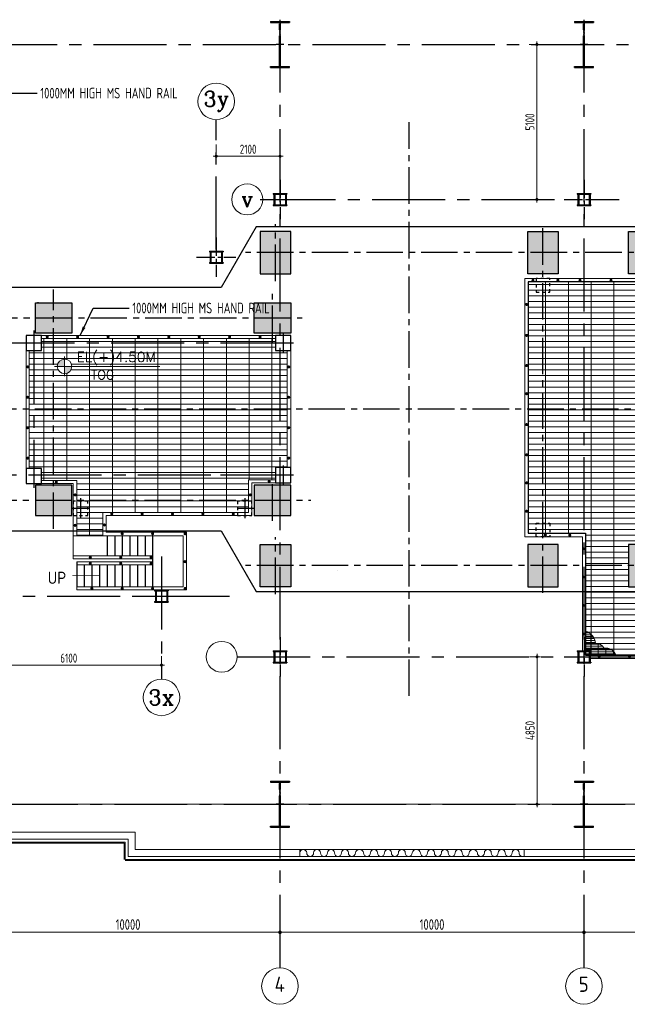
# Model space of a CAD drawing. Extents: x -7650383 to 4934791, y -137560 to 1826789.
# Tile 8 of 256: x 639701 to 659690, y -55562 to -23162. Entities that reach past the tile are written whole.
import ezdxf
from ezdxf.enums import TextEntityAlignment as Align

# ---------------------------------------------------------------- set-up
doc = ezdxf.new("R2010")
doc.units = 0
doc.header["$LTSCALE"] = 800
doc.header["$MEASUREMENT"] = 0
for name, pattern in [('0', [0]), ('CENTER', [2, 1.25, -0.25, 0.25, -0.25]), ('CENTER2', [1.125, 0.75, -0.125, 0.125, -0.125]), ('CONTINOUS', [0]), ('HIDDENS', [0.25, 0.125, -0.125])]:
    doc.linetypes.add(name, pattern=pattern)
doc.layers.get('0').update_dxf_attribs({"linetype": 'CONTINUOUS'})
for name, color, linetype in [('0-7-COL', 2, 'CENTER'), ('Aux Ped Stel', 7, 'CONTINUOUS'), ('Aux_col', 7, 'CONTINUOUS'), ('CL', 2, 'CENTER2'), ('COL', 1, 'CENTER'), ('EQUPT', 4, '0'), ('FT PF columns', 7, 'CONTINUOUS'), ('GRID', 8, 'CENTER'), ('HATCH', 9, 'CONTINUOUS'), ('LOGO', 7, 'CONTINUOUS'), ('Rev', 1, 'CONTINUOUS'), ('REV3', 2, 'CONTINUOUS'), ('TEXT', 3, 'CONTINUOUS'), ('TGCOL', 2, 'CONTINUOUS')]:
    doc.layers.add(name, color=color, linetype=linetype)
for name, color, linetype, lineweight in [('A-CHEQUERED PLATE HATCH', 9, 'CONTINUOUS', 5), ('A-CUT OUT', 3, 'CONTINUOUS', 30), ('A-REMOVABLE GRATING', 252, 'CONTINUOUS', 9), ('CCEN', 1, 'CENTER', 9), ('CLAD-1', 3, 'CONTINUOUS', 15), ('DIM', 4, 'CONTINUOUS', 13), ('dimension line', 4, 'CONTINUOUS', 13), ('DOOR', 235, 'CONTINUOUS', 13), ('STAIR', 4, 'CONTINUOUS', 13), ('steel', 231, 'CONTINUOUS', 13), ('WALL', 6, 'CONTINUOUS', 18)]:
    doc.layers.add(name, color=color, linetype=linetype, lineweight=lineweight)
doc.styles.add('ROMANC', font='romanc')
doc.styles.add('ROMANS', font='ISO9.shx', dxfattribs={"width": 0.8})
doc.styles.add('SIMPLEX-25', font='simplex.shx')
doc.styles.get("Standard").update_dxf_attribs({"font": 'ISO9'})
doc.dimstyles.new('barka', dxfattribs={"dimscale": 100, "dimtxt": 3.5, "dimasz": 1.2, "dimexe": 2.5, "dimexo": 2.5, "dimgap": 0.8, "dimtad": 1, "dimdsep": 46, "dimtxsty": 'ROMANS', "dimblk": 'DDOT1', "dimcen": 0, "dimclrd": 256, "dimclre": 256, "dimclrt": 2, "dimadec": 0, "dimazin": 2, "dimtp": 0.1, "dimtm": 0.1, "dimtfac": 0.71, "dimtmove": 2, "dimatfit": 3, "dimlwd": -1, "dimlwe": -1, "dimarcsym": 0})
doc.dimstyles.new('barka INTERNAL DIM', dxfattribs={"dimscale": 100, "dimtxt": 3, "dimasz": 1, "dimexe": 2.5, "dimexo": 1.5, "dimgap": 0.8, "dimtad": 1, "dimdsep": 46, "dimtxsty": 'ROMANS', "dimblk": 'DDOT1', "dimcen": 0, "dimclrd": 256, "dimclre": 256, "dimclrt": 2, "dimadec": 0, "dimazin": 2, "dimtp": 0.1, "dimtm": 0.1, "dimtfac": 0.71, "dimtmove": 2, "dimatfit": 3, "dimlwd": -1, "dimlwe": -1, "dimarcsym": 0})
doc.dimstyles.get("Standard").update_dxf_attribs({"dimtxt": 0.18, "dimasz": 0.18, "dimexe": 0.18, "dimexo": 0.0625, "dimgap": 0.09, "dimtad": 0, "dimtih": 1, "dimtoh": 1, "dimdec": 4, "dimzin": 0, "dimdsep": 46, "dimtxsty": 'Standard', "dimcen": 0.09, "dimadec": 0, "dimazin": 0, "dimtfac": 1, "dimtdec": 4, "dimtofl": 0, "dimtmove": 0, "dimatfit": 3, "dimfxl": 1, "dimtolj": 1, "dimtzin": 0, "dimarcsym": 0})

# ---------------------------------------------------------------- blocks, each defined once
blk = doc.blocks.new('A$C3C350CB7')
at = {"color": 2, "linetype": 'CENTER'}
for p, q in [((-10812, -2934), (-10812, -3591)), ((-5412, -2934), (-5412, -3591)), ((-11100, -3262), (-10525, -3262)), ((-5625, -3262), (-5125, -3262))]:
    blk.add_line(p, q, dxfattribs=at)
at = {"color": 2}
for p, q in [((-9940, -4165), (-9940, -4825)), ((-9690, -4165), (-9690, -4825)), ((-9440, -4165), (-9440, -4825)), ((-9190, -4165), (-9190, -4825)), ((-8940, -4165), (-8940, -4825)), ((-8690, -4165), (-8690, -4825)), ((-8440, -4165), (-8440, -5850)), ((-10940, -5025), (-10940, -5850)), ((-10690, -5125), (-10690, -5850)), ((-10440, -5125), (-10440, -5850)), ((-10190, -5125), (-10190, -5850)), ((-9940, -5125), (-9940, -5850)), ((-9690, -5125), (-9690, -5850)), ((-9440, -5125), (-9440, -5850)), ((-9190, -5125), (-9190, -5850)), ((-8940, -5125), (-8940, -5850)), ((-8690, -5125), (-8690, -5850))]:
    blk.add_line(p, q, dxfattribs=at)
at = {"layer": '0-7-COL', "linetype": 'CENTER2', "ltscale": 4}
for p, q in [((-12350, 2585), (-12350, -2585)), ((-4150, 2496), (-4150, 1854)), ((-3806, 2175), (-19021, 2175)), ((-4150, -1854), (-4150, -2496)), ((-6523, -2175), (-19021, -2175)), ((-3806, -2175), (-6211, -2175))]:
    blk.add_line(p, q, dxfattribs=at)
at = {"layer": 'CCEN', "linetype": 'Continuous'}
for points in [[(-18890, 1925), (-18390, 1925), (-18390, 2425), (-18890, 2425)], [(-18890, -1925), (-18390, -1925), (-18390, -2425), (-18890, -2425)]]:
    blk.add_lwpolyline(points, close=True, dxfattribs=at)
at = {"layer": 'FT PF columns', "color": 1, "linetype": 'Continuous'}
for points in [[(-12600, 1925), (-12100, 1925), (-12100, 2425), (-12600, 2425)], [(-4400, 1925), (-3900, 1925), (-3900, 2425), (-4400, 2425)], [(-4400, -2425), (-3900, -2425), (-3900, -1925), (-4400, -1925)], [(-12600, -2451), (-12100, -2451), (-12100, -1951), (-12600, -1951)]]:
    blk.add_lwpolyline(points, close=True, dxfattribs=at)
at = {"layer": 'FT PF columns', "color": 1, "linetype": 'HIDDENS'}
for points in [[(-11050, -3500), (-10575, -3500), (-10575, -3025), (-11050, -3025)], [(-5650, -3500), (-5175, -3500), (-5175, -3025), (-5650, -3025)]]:
    blk.add_lwpolyline(points, close=True, dxfattribs=at)
at = {"layer": 'HATCH', "const_width": 50, "flags": 128}
for points in [[(-11908, 2352, 1), (-11908, 2402, 1)], [(-10908, 2352, 1), (-10908, 2402, 1)], [(-9908, 2352, 1), (-9908, 2402, 1)], [(-8908, 2352, 1), (-8908, 2402, 1)], [(-7908, 2352, 1), (-7908, 2402, 1)], [(-6908, 2352, 1), (-6908, 2402, 1)], [(-5908, 2352, 1), (-5908, 2402, 1)], [(-4908, 2352, 1), (-4908, 2402, 1)], [(-12575, 1389, 1), (-12525, 1389, 1)], [(-3990, 1389, 1), (-3940, 1389, 1)], [(-12575, 389, 1), (-12525, 389, 1)], [(-3990, 389, 1), (-3940, 389, 1)], [(-12575, -611, 1), (-12525, -611, 1)], [(-3990, -611, 1), (-3940, -611, 1)], [(-12575, -1611, 1), (-12525, -1611, 1)], [(-3990, -1611, 1), (-3940, -1611, 1)], [(-11611, -2424, 1), (-11611, -2374, 1)], [(-4607, -2398, 1), (-4607, -2348, 1)], [(-11016, -2824, 1), (-10966, -2824, 1)], [(-5256, -2824, 1), (-5206, -2824, 1)], [(-9787, -3473, 1), (-9787, -3423, 1)], [(-8787, -3473, 1), (-8787, -3423, 1)], [(-7787, -3473, 1), (-7787, -3423, 1)], [(-6787, -3473, 1), (-6787, -3423, 1)], [(-5787, -3473, 1), (-5787, -3423, 1)], [(-11016, -3824, 1), (-10966, -3824, 1)], [(-10050, -3812, 1), (-10000, -3812, 1)], [(-9466, -4100, 1), (-9416, -4100, 1)], [(-8466, -4100, 1), (-8416, -4100, 1)], [(-7400, -4100, 1), (-7350, -4100, 1)], [(-10516, -4875, 1), (-10466, -4875, 1)], [(-9516, -4875, 1), (-9466, -4875, 1)], [(-8516, -4875, 1), (-8466, -4875, 1)], [(-10516, -5075, 1), (-10466, -5075, 1)], [(-9516, -5075, 1), (-9466, -5075, 1)], [(-8516, -5075, 1), (-8466, -5075, 1)], [(-7400, -5019, 1), (-7350, -5019, 1)], [(-10466, -5900, 1), (-10416, -5900, 1)], [(-9466, -5900, 1), (-9416, -5900, 1)], [(-8466, -5900, 1), (-8416, -5900, 1)], [(-7400, -5900, 1), (-7350, -5900, 1)]]:
    blk.add_lwpolyline(points, format="xyb", close=True, dxfattribs=at)
at = {"layer": 'steel'}
for p, q in [((-4400, 2425), (-12100, 2425)), ((-4400, 2325), (-12100, 2325)), ((-12600, 1925), (-12600, -1951)), ((-12500, 1925), (-12500, -1951)), ((-4015, -1925), (-4015, 1925)), ((-3900, -1938), (-3900, 1925)), ((-10935, -2351), (-12100, -2351)), ((-11050, -2451), (-12100, -2451)), ((-11050, -2451), (-11050, -4925)), ((-10935, -2351), (-10935, -4165)), ((-4400, -2325), (-5290, -2325)), ((-5290, -2325), (-5290, -3400)), ((-4400, -2425), (-5175, -2425)), ((-5175, -2425), (-5175, -3500)), ((-10080, -3400), (-10935, -3400)), ((-5290, -3400), (-10080, -3400)), ((-9965, -3500), (-9965, -4050)), ((-5175, -3500), (-9965, -3500)), ((-10935, -4165), (-11050, -4165)), ((-7440, -4165), (-10080, -4165)), ((-7325, -4050), (-9965, -4050)), ((-7440, -4165), (-7440, -5850)), ((-7325, -4050), (-7325, -5950)), ((-8440, -4825), (-11050, -4825)), ((-8440, -4925), (-11050, -4925)), ((-8440, -5025), (-10940, -5025)), ((-8440, -5125), (-10940, -5125)), ((-7440, -5850), (-10940, -5850)), ((-10940, -5850), (-10940, -5950)), ((-7325, -5950), (-10940, -5950))]:
    blk.add_line(p, q, dxfattribs=at)
at = {"layer": 'LOGO', "style": 'ROMANS'}
blk.add_text('UP', height=400, dxfattribs=at).set_placement((-11891, -5551), align=Align.MIDDLE_LEFT)
blk = doc.blocks.new('A$C522D6953')
at = {"layer": 'steel'}
h = blk.add_hatch(dxfattribs=at)
h.set_pattern_fill('GRATE', color=256, scale=2000, style=0)
h.set_pattern_definition([(180, (82125.35, -70001.125), (0, 62.5), []), (90, (82125.35, -70001.12), (250, 2e-14), [])])
edge = h.paths.add_edge_path()
edge.add_arc((5353, -912), 343, 254.8539, 278.4243)
edge.add_arc((5702, -1064), 352, 212.0244, 268.663)
edge.add_arc((6181, -1350), 492, 187.756, 250.9044)
edge.add_line((6020, -1815), (6020, -1015))
edge.add_line((6020, -1015), (5084, -1015))
edge.add_line((5084, -1015), (5084, -1015))
edge.add_line((5084, -1015), (5124, -1015))
edge.add_arc((5378, -1016), 254, 179.733, 243.0443)
h = blk.add_hatch(dxfattribs=at)
h.set_pattern_fill('GRATE', color=256, scale=2000, angle=180, style=0)
h.set_pattern_definition([(360, (-78015.35, 66035.47), (-8e-15, -62.5), []), (270, (-78015.35, 66035.47), (-250, 2e-14), [])])
edge = h.paths.add_edge_path()
edge.add_arc((-1243, -3054), 343, 377.534, 458.4243)
edge.add_arc((-1592, -2902), 352, 392.0244, 448.663)
edge.add_arc((-2071, -2616), 492, 367.756, 430.9044)
edge.add_line((-1910, -2151), (-1910, -2951))
edge.add_line((-1910, -2951), (-916, -2951))
at = {"layer": 'FT PF columns', "color": 1, "linetype": 'HIDDENS'}
for points in [[(-3535, 9000), (-3085, 9000), (-3085, 9450), (-3535, 9450)], [(-225, 9000), (225, 9000), (225, 9450), (-225, 9450)], [(3575, 9000), (4025, 9000), (4025, 9450), (3575, 9450)], [(-3535, 1400), (-3085, 1400), (-3085, 950), (-3535, 950)], [(-225, 1400), (225, 1400), (225, 950), (-225, 950)], [(3575, 1400), (4025, 1400), (4025, 950), (3575, 950)]]:
    blk.add_lwpolyline(points, close=True, dxfattribs=at)
at = {"layer": 'HATCH', "const_width": 50}
for points in [[(-3639, 9367, 1), (-3639, 9417, 1)], [(-2819, 9367, 1), (-2819, 9417, 1)], [(-2092, 9367, 1), (-2092, 9417, 1)], [(-1072, 9367, 1), (-1072, 9417, 1)], [(-146, 9367, 1), (-146, 9417, 1)], [(781, 9367, 1), (781, 9417, 1)], [(1601, 9367, 1), (1601, 9417, 1)], [(2527, 9367, 1), (2527, 9417, 1)], [(3454, 9367, 1), (3454, 9417, 1)], [(-3873, 8596, 1), (-3823, 8596, 1)], [(3947, 8467, 1), (3997, 8467, 1)], [(-3873, 7577, 1), (-3823, 7577, 1)], [(3947, 7543, 1), (3997, 7543, 1)], [(-3873, 6584, 1), (-3823, 6584, 1)], [(3947, 6609, 1), (3997, 6609, 1)], [(-3873, 5659, 1), (-3823, 5659, 1)], [(3947, 5685, 1), (3997, 5685, 1)], [(-3873, 4641, 1), (-3823, 4641, 1)], [(3947, 4751, 1), (3997, 4751, 1)], [(-3873, 3647, 1), (-3823, 3647, 1)], [(3947, 3827, 1), (3997, 3827, 1)], [(3947, 2893, 1), (3997, 2893, 1)], [(-3873, 2723, 1), (-3823, 2723, 1)], [(3947, 1969, 1), (3997, 1969, 1)], [(-3873, 1789, 1), (-3823, 1789, 1)], [(-3257, 1005, 1), (-3207, 1005, 1)], [(-2454, 1005, 1), (-2404, 1005, 1)], [(3358, 1005, 1), (3408, 1005, 1)], [(2972, 656, 1), (3022, 656, 1)], [(-1988, 556, 1), (-1938, 556, 1)], [(2972, -278, 1), (3022, -278, 1)], [(-1988, -378, 1), (-1938, -378, 1)], [(3284, -983, 1), (3284, -933, 1)], [(4104, -983, 1), (4104, -933, 1)], [(5744, -983, 1), (5744, -933, 1)], [(-1988, -1311, 1), (-1938, -1311, 1)], [(-1988, -2245, 1), (-1938, -2245, 1)], [(-1462, -3024, 1), (-1462, -2974, 1)], [(-462, -3024, 1), (-462, -2974, 1)], [(538, -3024, 1), (538, -2974, 1)], [(1538, -3024, 1), (1538, -2974, 1)], [(2538, -3024, 1), (2538, -2974, 1)], [(4562, -3360, 1), (4612, -3360, 1)]]:
    blk.add_lwpolyline(points, format="xyb", close=True, dxfattribs=at)
at = {"layer": 'steel'}
for p, q in [((-3910, 950), (-3910, 9450)), ((4025, 9450), (-3910, 9450)), ((4025, 9450), (4025, 950)), ((-3795, 1065), (-3795, 9335)), ((3910, 9335), (-3795, 9335)), ((3910, 9335), (3910, 1065)), ((-3795, 1065), (-1910, 1065)), ((-1910, 1065), (-1910, -2800)), ((2950, 1065), (3910, 1065)), ((2950, 1065), (2950, -1015)), ((-3910, 950), (-2010, 950)), ((-2010, 950), (-2010, -2800)), ((3050, 950), (4025, 950)), ((3050, 950), (3050, -900)), ((3050, -900), (6020, -900)), ((2950, -1015), (5479, -1015)), ((5394, -1015), (6020, -1015)), ((-1760, -2951), (2186, -2951)), ((2186, -3051), (-1760, -3051)), ((2186, -2951), (4640, -2951)), ((4540, -3051), (2186, -3051)), ((4540, -3880), (4540, -3051)), ((4640, -3880), (4640, -2951)), ((4540, -3880), (4640, -3880))]:
    blk.add_line(p, q, dxfattribs=at)
blk.add_lwpolyline([(5124, -1015, 0.481739), (5403, -1251, 0.252289), (5693, -1416, 0.282728), (6020, -1815), (6020, -1015), (5124, -1015)], format="xyb", dxfattribs=at)
blk.add_lwpolyline([(-916, -2951, 0.368376), (-1293, -2715, 0.252289), (-1583, -2549, 0.282728), (-1910, -2151), (-1910, -2951)], format="xyb", close=True, dxfattribs=at)
blk = doc.blocks.new('PL-FFL2')
at = {"layer": 'A-CUT OUT'}
h = blk.add_hatch(color=7, dxfattribs=at)
h.paths.add_polyline_path([(3.09, 1.96, 0.414214), (1.09, -0.04), (3.09, -0.04)])
h.paths.add_polyline_path([(5.09, -0.04), (3.09, -0.04), (3.09, -2.04, 0.414214)])
at = {"color": 1, "linetype": 'Continuous'}
for p, q in [((3.09, 2.74), (3.09, -2.74)), ((29.24, 0), (4.78, 0)), ((4.78, 0), (5.09, 0)), ((0.31, -0.04), (5.09, -0.04))]:
    blk.add_line(p, q, dxfattribs=at)
blk.add_circle((3.09, -0.04), 2, dxfattribs=at)
at = {"color": 4, "linetype": 'Continuous'}
blk.add_attdef('EL(+)', text='', height=2.75, dxfattribs=at).set_placement((18.98, 2.4), align=Align.MIDDLE)
at = {"color": 3, "linetype": 'Continuous'}
blk.add_attdef('XXX', text='', height=2.5, dxfattribs=at).set_placement((18.44, -3.52), align=Align.MIDDLE)
blk = doc.blocks.new('TG DECK')
at = {"layer": 'HATCH'}
h = blk.add_hatch(dxfattribs=at)
h.set_pattern_fill('AR-CONC', color=256, scale=50, style=0)
h.set_pattern_definition([(50, (-421329.2, -39460.7), (358.63009, -31.37607), [37.5, -412.5]), (355, (-421329.2, -39460.7), (-69.37567, 376.09607), [30, -330]), (100.451444, (-421299.3, -39463.3), (289.25442, 344.72), [31.8701, -350.57106]), (46.1842, (-421329.2, -39360.7), (533.62067, -82.75964), [56.25, -618.75]), (96.635635, (-421284.73, -39367.6), (467.33097, 487.0593), [47.80517, -525.8569]), (351.18416, (-421329.2, -39360.7), (467.33097, 487.0593), [45, -495]), (21, (-421279.2, -39385.7), (298.45353, -201.30945), [37.5, -412.5]), (326, (-421279.2, -39385.7), (121.65767, 362.57502), [30, -330]), (71.451445, (-421254.33, -39402.47), (420.11119, 161.26558), [31.8701, -350.57106]), (37.5, (-421329.2, -39460.7), (6.079928, 166.446927), [0, -326, 0, -335, 0, -331.25]), (7.5, (-421329.2, -39460.7), (131.53477, 197.205856), [0, -191, 0, -318.5, 0, -126.25]), (327.5, (-421440.7, -39460.7), (266.911218, -11.277436), [0, -125, 0, -390, 0, -517.5]), (317.5, (-421490.7, -39460.7), (291.593085, 50.05249), [0, -162.5, 0, -259, 0, -367.5])])
h.paths.add_polyline_path([(212046, -77938), (213046, -77938), (213046, -78938), (212046, -78938)])
h.paths.add_polyline_path([(218887, -78938), (220087, -78938), (220087, -77938), (218887, -77938)])
h.paths.add_polyline_path([(218887, -71938), (220087, -71938), (220087, -72938), (218887, -72938)])
h.paths.add_polyline_path([(212046, -71938), (212046, -72938), (213046, -72938), (213046, -71938)])
h.paths.add_polyline_path([(226286, -81288), (226286, -79888), (227286, -79888), (227286, -81288)])
h.paths.add_polyline_path([(226086, -78938), (227286, -78938), (227286, -77938), (226086, -77938)])
h.paths.add_polyline_path([(226286, -69588), (226286, -70988), (227286, -70988), (227286, -69588)])
h.paths.add_polyline_path([(226086, -71938), (227286, -71938), (227286, -72938), (226086, -72938)])
h.paths.add_polyline_path([(243271, -81288), (242271, -81288), (242271, -79888), (243271, -79888)])
h.paths.add_polyline_path([(238396, -81288), (239396, -81288), (239396, -79888), (238396, -79888)])
h.paths.add_polyline_path([(236086, -79888), (235086, -79888), (235086, -81288), (236086, -81288)])
h.paths.add_polyline_path([(243271, -69588), (242271, -69588), (242271, -70988), (243271, -70988)])
h.paths.add_polyline_path([(238396, -69588), (239396, -69588), (239396, -70988), (238396, -70988)])
h.paths.add_polyline_path([(236086, -70988), (235086, -70988), (235086, -69588), (236086, -69588)])
at = {"layer": 'CL', "ltscale": 2}
for p, q in [((231186, -84877), (231186, -65999)), ((226786, -71224), (226786, -69353)), ((235586, -81488), (235586, -69388)), ((238896, -81488), (238896, -69388)), ((242771, -81488), (242771, -69338)), ((243578, -70288), (225799, -70288)), ((212546, -79376), (212546, -71500)), ((219486, -79376), (219486, -71500)), ((226686, -73229), (226686, -71648)), ((211701, -72438), (227664, -72438)), ((243471, -75438), (211402, -75438)), ((226693, -79111), (226693, -77765)), ((211677, -78438), (227950, -78438)), ((226786, -81524), (226786, -79653)), ((243578, -80588), (225799, -80588))]:
    blk.add_line(p, q, dxfattribs=at)
at = {"layer": 'HATCH'}
blk.add_line((218987, -71938), (218962, -71938), dxfattribs=at)
at = {"layer": 'Rev'}
blk.add_line((228835, -80739), (228838, -80738), dxfattribs=at)
at = {"layer": 'TGCOL'}
for points in [[(226286, -69588), (226286, -70988), (227286, -70988), (227286, -69588), (226286, -69588)], [(226286, -81288), (226286, -79888), (227286, -79888), (227286, -81288), (226286, -81288)]]:
    blk.add_lwpolyline(points, dxfattribs=at)
for points in [[(236086, -70988), (235086, -70988), (235086, -69588), (236086, -69588)], [(238396, -69588), (239396, -69588), (239396, -70988), (238396, -70988)], [(243271, -69588), (242271, -69588), (242271, -70988), (243271, -70988)], [(212046, -71938), (212046, -72938), (213046, -72938), (213046, -71938)], [(218887, -71938), (220087, -71938), (220087, -72938), (218887, -72938)], [(226086, -71938), (227286, -71938), (227286, -72938), (226086, -72938)], [(212046, -78938), (212046, -77938), (213046, -77938), (213046, -78938)], [(212046, -77938), (213046, -77938), (213046, -78938), (212046, -78938)], [(218887, -78938), (220087, -78938), (220087, -77938), (218887, -77938)], [(226086, -78938), (227286, -78938), (227286, -77938), (226086, -77938)], [(236086, -79888), (235086, -79888), (235086, -81288), (236086, -81288)], [(238396, -81288), (239396, -81288), (239396, -79888), (238396, -79888)], [(243271, -81288), (242271, -81288), (242271, -79888), (243271, -79888)]]:
    blk.add_lwpolyline(points, close=True, dxfattribs=at)
blk = doc.blocks.new('A$C71B3771A')
at = {"layer": 'EQUPT', "linetype": 'CONTINOUS', "ltscale": 1.5, "flags": 128}
blk.add_lwpolyline([(12285, 6000), (-5035, 6000), (-6185, 4000), (-19340, 4000), (-19340, -4000), (-6185, -4000), (-5035, -6000), (12285, -6000), (12285, 6000)], dxfattribs=at)
blk.add_blockref('TG DECK', (-231186, 75438))
blk = doc.blocks.new('A$C495807AF')
at = {"layer": 'DIM'}
blk.add_blockref('A$C71B3771A', (0, 0), dxfattribs=at)
blk = doc.blocks.new('A$C41E52089')
at = {"layer": 'COL'}
h = blk.add_hatch(dxfattribs=at)
h.set_pattern_fill('ANSI31', color=256, scale=100, style=0)
h.paths.add_polyline_path([(310, -720), (0, -720), (0, -760), (310, -760)])
h.paths.add_polyline_path([(0, -720), (-310, -720), (-310, -760), (0, -760)])
h.paths.add_polyline_path([(0, 0), (-13, 0), (-13, -720), (0, -720)])
h.paths.add_polyline_path([(0, 720), (-13, 720), (-13, 0), (0, 0)])
h.paths.add_polyline_path([(12, 0), (0, 0), (0, -720), (12, -720)])
h.paths.add_polyline_path([(12, 720), (0, 720), (0, 0), (12, 0)])
h.paths.add_polyline_path([(310, 760), (0, 760), (0, 720), (12, 720), (310, 720)])
h.paths.add_polyline_path([(0, 760), (-310, 760), (-310, 720), (0, 720)])
for p, q in [((-310, 760), (310, 760)), ((-310, 760), (-310, 720)), ((-310, 720), (310, 720)), ((-13, -720), (-13, 720)), ((12, -720), (12, 720)), ((310, 760), (310, 720)), ((-310, -720), (310, -720)), ((-310, -760), (-310, -720)), ((-310, -760), (310, -760)), ((310, -760), (310, -720))]:
    blk.add_line(p, q, dxfattribs=at)
at = {"layer": 'COL', "color": 2}
for p, q in [((0, -800), (0, 800)), ((123, 0), (-123, 0))]:
    blk.add_line(p, q, dxfattribs=at)
blk = doc.blocks.new('DDOT1')
blk.add_line((-1, 0), (1, 0))
at = {"const_width": 0.5}
blk.add_lwpolyline([(-0.25, 0, 1), (0.25, 0, 1)], format="xyb", close=True, dxfattribs=at)
blk = doc.blocks.new('*D417')
at = {"layer": 'dimension line', "transparency": 16777216}
for p, q in [((658266, -53113), (658266, -52942)), ((668266, -53209), (668266, -52942)), ((668146, -53192), (658386, -53192))]:
    blk.add_line(p, q, dxfattribs=at)
at = {"layer": 'dimension line', "transparency": 16777216, "xscale": 119.9999999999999, "yscale": 119.9999999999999, "zscale": 119.9999999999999, "rotation": 180}
blk.add_blockref('DDOT1', (658266, -53192), dxfattribs=at)
at = {"layer": 'dimension line', "transparency": 16777216, "xscale": 119.9999999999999, "yscale": 119.9999999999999, "zscale": 119.9999999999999}
blk.add_blockref('DDOT1', (668266, -53192), dxfattribs=at)
at = {"layer": 'dimension line', "color": 2, "transparency": 16777216, "insert": (663266, -52937), "char_height": 350, "attachment_point": 5, "style": 'ROMANS'}
blk.add_mtext('10000', dxfattribs=at)
blk = doc.blocks.new('*D418')
at = {"layer": 'dimension line', "transparency": 16777216}
for p, q in [((648266, -53113), (648266, -52942)), ((658266, -53113), (658266, -52942)), ((658146, -53192), (648386, -53192))]:
    blk.add_line(p, q, dxfattribs=at)
at = {"layer": 'dimension line', "transparency": 16777216, "xscale": 119.9999999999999, "yscale": 119.9999999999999, "zscale": 119.9999999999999, "rotation": 180}
blk.add_blockref('DDOT1', (648266, -53192), dxfattribs=at)
at = {"layer": 'dimension line', "transparency": 16777216, "xscale": 119.9999999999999, "yscale": 119.9999999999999, "zscale": 119.9999999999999}
blk.add_blockref('DDOT1', (658266, -53192), dxfattribs=at)
at = {"layer": 'dimension line', "color": 2, "transparency": 16777216, "insert": (653266, -52937), "char_height": 350, "attachment_point": 5, "style": 'ROMANS'}
blk.add_mtext('10000', dxfattribs=at)
blk = doc.blocks.new('*D419')
at = {"layer": 'dimension line', "transparency": 16777216}
for p, q in [((638266, -53113), (638266, -52942)), ((648266, -53113), (648266, -52942)), ((648146, -53192), (638386, -53192))]:
    blk.add_line(p, q, dxfattribs=at)
at = {"layer": 'dimension line', "transparency": 16777216, "xscale": 119.9999999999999, "yscale": 119.9999999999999, "zscale": 119.9999999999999, "rotation": 180}
blk.add_blockref('DDOT1', (638266, -53192), dxfattribs=at)
at = {"layer": 'dimension line', "transparency": 16777216, "xscale": 119.9999999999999, "yscale": 119.9999999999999, "zscale": 119.9999999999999}
blk.add_blockref('DDOT1', (648266, -53192), dxfattribs=at)
at = {"layer": 'dimension line', "color": 2, "transparency": 16777216, "insert": (643266, -52937), "char_height": 350, "attachment_point": 5, "style": 'ROMANS'}
blk.add_mtext('10000', dxfattribs=at)
blk = doc.blocks.new('AUX COL')
at = {"layer": 'Aux Ped Stel'}
for p, q in [((-225, 200), (-225, 175)), ((-225, 200), (225, 200)), ((-225, 175), (225, 175)), ((-200, 175), (-200, -175)), ((-175, 175), (-175, -175)), ((175, 175), (175, -175)), ((200, 175), (200, -175)), ((225, 200), (225, 175)), ((-225, -175), (-225, -200)), ((-225, -175), (225, -175)), ((-225, -200), (225, -200)), ((225, -175), (225, -200))]:
    blk.add_line(p, q, dxfattribs=at)
at = {"layer": 'CL'}
for p, q in [((0, 650), (0, -650)), ((-650, 0), (650, 0))]:
    blk.add_line(p, q, dxfattribs=at)
blk = doc.blocks.new('*D444')
at = {"layer": 'DIM', "transparency": 16777216}
for p, q in [((638266, -44103), (638266, -44650)), ((644366, -44103), (644366, -44650)), ((638366, -44400), (644266, -44400))]:
    blk.add_line(p, q, dxfattribs=at)
at = {"layer": 'DIM', "transparency": 16777216, "xscale": 100, "yscale": 100, "zscale": 100, "rotation": 180}
blk.add_blockref('DDOT1', (638266, -44400), dxfattribs=at)
at = {"layer": 'DIM', "transparency": 16777216, "xscale": 100, "yscale": 100, "zscale": 100}
blk.add_blockref('DDOT1', (644366, -44400), dxfattribs=at)
at = {"layer": 'DIM', "color": 2, "transparency": 16777216, "insert": (641316, -44170), "char_height": 300, "attachment_point": 5, "style": 'ROMANS'}
blk.add_mtext('6100', dxfattribs=at)
blk = doc.blocks.new('*D445')
at = {"layer": 'DIM', "transparency": 16777216}
for p, q in [((646166, -27265), (646166, -27905)), ((648266, -27265), (648266, -27905)), ((648166, -27655), (646266, -27655))]:
    blk.add_line(p, q, dxfattribs=at)
at = {"layer": 'DIM', "transparency": 16777216, "xscale": 100, "yscale": 100, "zscale": 100, "rotation": 180}
blk.add_blockref('DDOT1', (646166, -27655), dxfattribs=at)
at = {"layer": 'DIM', "transparency": 16777216, "xscale": 100, "yscale": 100, "zscale": 100}
blk.add_blockref('DDOT1', (648266, -27655), dxfattribs=at)
at = {"layer": 'DIM', "color": 2, "transparency": 16777216, "insert": (647216, -27425), "char_height": 300, "attachment_point": 5, "style": 'ROMANS'}
blk.add_mtext('2100', dxfattribs=at)
blk = doc.blocks.new('*D446')
at = {"layer": 'DIM', "transparency": 16777216}
for p, q in [((656987, -23977), (656466, -23977)), ((656716, -28977), (656716, -24077)), ((656987, -29077), (656466, -29077))]:
    blk.add_line(p, q, dxfattribs=at)
at = {"layer": 'DIM', "transparency": 16777216, "xscale": 100, "yscale": 100, "zscale": 100}
for p, rotation in [((656716, -23977), 90), ((656716, -29077), 270)]:
    blk.add_blockref('DDOT1', p, dxfattribs=dict(at, rotation=rotation))
at = {"layer": 'DIM', "color": 2, "transparency": 16777216, "insert": (656486, -26527), "char_height": 300, "attachment_point": 5, "rotation": 90, "style": 'ROMANS'}
blk.add_mtext('5100', dxfattribs=at)
blk = doc.blocks.new('*D454')
at = {"layer": 'DIM', "transparency": 16777216}
for p, q in [((656833, -44127), (656470, -44127)), ((656720, -44227), (656720, -48877)), ((656833, -48977), (656470, -48977))]:
    blk.add_line(p, q, dxfattribs=at)
at = {"layer": 'DIM', "transparency": 16777216, "xscale": 100, "yscale": 100, "zscale": 100}
for p, rotation in [((656720, -44127), 90), ((656720, -48977), 270)]:
    blk.add_blockref('DDOT1', p, dxfattribs=dict(at, rotation=rotation))
at = {"layer": 'DIM', "color": 2, "transparency": 16777216, "insert": (656490, -46552), "char_height": 300, "attachment_point": 5, "rotation": 90, "style": 'ROMANS'}
blk.add_mtext('4850', dxfattribs=at)

msp = doc.modelspace()

# ---------------------------------------------------------------- hatches: boundary and pattern name
at = {"layer": 'A-REMOVABLE GRATING'}
h = msp.add_hatch(dxfattribs=at)
h.set_pattern_fill('GRATE', color=256, scale=6000, style=0)
h.paths.add_polyline_path([(666245.6, -50027.4), (666245.6, -45627.4), (665745.6, -45627.4), (665745.6, -44427.4), (666245.6, -44427.4), (666245.6, -42142.4), (663175.6, -42142.4), (663175.6, -40062.4), (664135.6, -40062.4), (664135.6, -31792.4), (656430.6, -31792.4), (656430.6, -40062.4), (658315.6, -40062.4), (658315.6, -44078), (664865.6, -44078), (664865.6, -50027.4)])
h.paths.add_polyline_path([(663884.2, -34562.6), (663884.2, -34064.8), (661007.7, -34064.8), (661007.7, -34562.6)], flags=16)
h.paths.add_polyline_path([(662583.4, -35141.2), (662583.4, -34729.7), (661431.5, -34729.7), (661431.5, -35141.2)], flags=16)
h.paths.add_polyline_path([(662126.8, -43621.8), (662126.8, -43210.3), (660974.9, -43210.3), (660974.9, -43621.8)], flags=16)
h.paths.add_polyline_path([(663427.6, -43043.2), (663427.6, -42545.4), (660551.1, -42545.4), (660551.1, -43043.2)], flags=16)
h.paths.add_polyline_path([(659725.6, -40427.4), (660725.6, -40427.4), (660725.6, -41827.4), (659725.6, -41827.4)], flags=16)
h = msp.add_hatch(dxfattribs=at)
h.set_pattern_fill('GRATE', color=256, scale=6000, style=0)
h.paths.add_polyline_path([(648500.6, -34052.4), (648115.6, -34052.4), (648115.6, -33652.4), (640415.6, -33652.4), (640415.6, -34052.4), (640015.6, -34052.4), (640015.6, -37928.4), (640415.6, -37928.4), (640415.6, -38328.4), (641580.6, -38328.4), (641580.6, -40142.5), (642435.5, -40142.5), (642435.5, -39377.4), (647225.6, -39377.4), (647225.6, -38302.4), (648115.6, -38302.4), (648115.6, -37902.4), (648500.6, -37902.4)])
h.paths.add_polyline_path([(640936.4, -34573.7, -1), (641416.4, -34573.7, -1)], flags=16)
h.paths.add_polyline_path([(644315, -34568.9), (641379.7, -34568.9), (641176.4, -34570.7), (641176.4, -34573.7), (641416.4, -34573.7)], flags=16)
h.paths.add_polyline_path([(641368.6, -34658.4), (644385.7, -34658.4), (644385.7, -33904.1), (641368.6, -33904.1)], flags=24)
h.paths.add_polyline_path([(641728.5, -35192.2), (643128.5, -35192.2), (643128.5, -34506.5), (641728.5, -34506.5)], flags=24)

# ---------------------------------------------------------------- linework, layer by layer
at = {"flags": 128}
msp.add_lwpolyline([(666245.6, -50027.4), (666245.6, -45627.4), (665745.6, -45627.4), (665745.6, -44427.4), (666245.6, -44427.4), (666245.6, -42142.4), (663175.6, -42142.4), (663175.6, -40062.4), (664135.6, -40062.4), (664135.6, -31792.4), (656430.6, -31792.4), (656430.6, -40062.4), (658315.6, -40062.4), (658315.6, -44078), (664865.6, -44078), (664865.6, -50027.4), (666245.6, -50027.4)], dxfattribs=at)
at = {"layer": 'A-CHEQUERED PLATE HATCH', "linetype": 'Continuous', "flags": 128}
msp.add_lwpolyline([(640015.6, -34052.4), (640415.6, -34052.4), (640415.6, -33652.4), (648115.6, -33652.4), (648115.6, -34052.4), (648500.6, -34052.4), (648500.6, -37902.4), (648115.6, -37902.4), (648115.6, -38302.4), (647225.6, -38302.4), (647225.6, -39377.4), (642435.5, -39377.4), (642435.5, -40142.5), (641580.6, -40142.5), (641580.6, -38328.4), (640415.6, -38328.4), (640415.6, -37928.4), (640015.6, -37928.4), (640015.6, -34052.4)], dxfattribs=at)
at = {"layer": 'A-REMOVABLE GRATING'}
msp.add_line((609730.6, -48977.4), (712427.4, -48977.4), dxfattribs=at)
at = {"layer": 'CLAD-1'}
for p, q in [((627015.6, -50255.4), (643137.6, -50255.4)), ((643137.6, -50797.4), (643137.6, -50255.4)), ((643165.6, -50797.4), (643165.6, -50227.4)), ((643165.6, -50797.4), (648913.6, -50797.4)), ((643165.6, -50797.4), (665365.6, -50797.4)), ((643165.6, -50825.4), (665393.6, -50825.4))]:
    msp.add_line(p, q, dxfattribs=at)
at = {"layer": 'CLAD-1', "flags": 128}
msp.add_lwpolyline([(627015.6, -50227.4), (643165.6, -50227.4)], dxfattribs=at)
at = {"layer": 'DIM', "color": 2}
for centre, radius in [((646165.6, -25852.4), 600), ((647186.3, -29077.4), 508.6), ((646347.1, -44127.4), 508.6), ((644365.6, -45464.5), 600), ((648261.1, -54962.3), 600), ((658261.1, -54962.3), 600)]:
    msp.add_circle(centre, radius, dxfattribs=at)
at = {"layer": 'DOOR', "linetype": 'Continuous'}
for centre, radius, start, end in [((649027.9, -50582.4), 114.3, 0, 180), ((649485.2, -50582.4), 114.3, 0, 180), ((649942.6, -50582.4), 114.3, 0, 180), ((650399.9, -50582.4), 114.3, 0, 180), ((650878.6, -50603.6), 137.3, 8.91071, 171.08929), ((651357.2, -50582.4), 114.3, 0, 180), ((651814.5, -50582.4), 114.3, 0, 180), ((652271.9, -50582.4), 114.3, 0, 180), ((652750.5, -50603.6), 137.3, 8.91071, 171.08929), ((653229.1, -50582.4), 114.3, 0, 180), ((653686.5, -50582.4), 114.3, 0, 180), ((654143.8, -50582.4), 114.3, 0, 180), ((654622.4, -50603.6), 137.3, 8.91071, 171.08929), ((655101, -50582.4), 114.3, 0, 180), ((655558.4, -50582.4), 114.3, 0, 180), ((656015.7, -50582.4), 114.3, 0, 180), ((649256.6, -50582.4), 114.3, 180, 0), ((649713.9, -50582.4), 114.3, 180, 0), ((650171.3, -50582.4), 114.3, 180, 0), ((650628.6, -50582.4), 114.3, 180, 0), ((651128.5, -50582.4), 114.3, 180, 0), ((651585.8, -50582.4), 114.3, 180, 0), ((652043.2, -50582.4), 114.3, 180, 0), ((652500.6, -50582.4), 114.3, 180, 0), ((653000.4, -50582.4), 114.3, 180, 0), ((653457.8, -50582.4), 114.3, 180, 0), ((653915.1, -50582.4), 114.3, 180, 0), ((654372.5, -50582.4), 114.3, 180, 0), ((654872.4, -50582.4), 114.3, 180, 0), ((655329.7, -50582.4), 114.3, 180, 0), ((655787.1, -50582.4), 114.3, 180, 0), ((656244.4, -50582.4), 114.3, 180, 297.11239)]:
    msp.add_arc(centre, radius, start, end, dxfattribs=at)
at = {"layer": 'GRID', "linetype": 'CENTER2', "ltscale": 4}
for p, q in [((648265.6, -54362.3), (648265.6, -6939.4)), ((658265.6, -54362.3), (658265.6, -6939.4)), ((609730.6, -23977.4), (723686.4, -23977.4)), ((646165.6, -30727.4), (646165.6, -26452.4)), ((647694.9, -29077.4), (659422.4, -29077.4)), ((644365.6, -40823.6), (644365.6, -44864.5)), ((637004.8, -42127.4), (646920.2, -42127.4)), ((646855.7, -44127.4), (668353.5, -44127.4)), ((614015.3, -48977.4), (723686.4, -48977.4))]:
    msp.add_line(p, q, dxfattribs=at)
at = {"layer": 'REV3', "linetype": 'Continuous', "flags": 128}
msp.add_lwpolyline([(642344.5, -41456.3, 0, 150, 0), (641989.8, -41456.3, 25, 25, 0), (641431.1, -41456.3, 25, 25, 0)], format="xyseb", dxfattribs=at)
at = {"layer": 'WALL'}
for p, q in [((627015.6, -49897.4), (643495.6, -49897.4)), ((627016.3, -50127.4), (643265.6, -50127.4)), ((643265.6, -50697.4), (643265.6, -50127.4)), ((643495.6, -50467.4), (643495.6, -49897.4)), ((648913.6, -50467.4), (643495.6, -50467.4)), ((656296.5, -50467.4), (648913.6, -50467.4)), ((648913.6, -50467.4), (648913.6, -50697.4)), ((656296.5, -50467.4), (648913.6, -50467.4)), ((665035.6, -50467.4), (656296.5, -50467.4)), ((656296.5, -50697.4), (656296.5, -50467.4)), ((643265.6, -50697.4), (648913.6, -50697.4)), ((656296.5, -50697.4), (648913.6, -50697.4)), ((656296.5, -50697.4), (648913.6, -50697.4)), ((656296.5, -50697.4), (665265.6, -50697.4))]:
    msp.add_line(p, q, dxfattribs=at)

# ---------------------------------------------------------------- block references
for name, p in [('A$C495807AF', (652515.6, -35977.4)), ('A$C522D6953', (660225.6, -41127.4)), ('A$C3C350CB7', (652515.6, -35977.4))]:
    msp.add_blockref(name, p)
at = {"layer": 'A-CHEQUERED PLATE HATCH', "linetype": 'Continuous'}
ref = msp.add_blockref('PL-FFL2', (640806, -34568.9), dxfattribs=dict(at, xscale=120, yscale=120, zscale=120))
ref.add_attrib('XXX', 'TOG', dxfattribs={"layer": '0', "color": 3, "linetype": 'Continuous', "height": 300, "style": 'SIMPLEX-25'}).set_placement((642428.5, -34849.3), align=Align.MIDDLE)
ref.add_attrib('EL(+)', 'EL(+)4.50M', dxfattribs={"layer": '0', "color": 4, "linetype": 'Continuous', "height": 330, "style": 'SIMPLEX-25'}).set_placement((642877.1, -34281.3), align=Align.MIDDLE)
at = {"layer": 'Aux_col'}
for p in [(648265.6, -29077.4), (658265.6, -29077.4), (646165.6, -30977.4), (644365.6, -42127.4)]:
    msp.add_blockref('AUX COL', p, dxfattribs=at)
at = {"layer": 'COL'}
for p in [(648265.6, -23977.4), (658265.6, -23977.4), (648265.6, -48977.4), (658265.6, -48977.4)]:
    msp.add_blockref('A$C41E52089', p, dxfattribs=at)
at = {"layer": 'DIM'}
for p in [(648265.6, -44127.4), (658265.6, -44127.4)]:
    msp.add_blockref('AUX COL', p, dxfattribs=at)

# ---------------------------------------------------------------- texts
at = {"layer": '0-7-COL', "color": 6, "linetype": 'Continuous', "style": 'ROMANS'}
for s, p in [('4', (648255.2, -54903.2)), ('5', (658255.2, -54903.2))]:
    msp.add_text(s, height=500, dxfattribs=at).set_placement(p, align=Align.MIDDLE)
at = {"layer": 'TEXT', "style": 'ROMANC'}
for s, p in [('3y', (646165.6, -25852.4)), ('v', (647186.3, -29077.4)), ('3x', (644365.6, -45464.5))]:
    msp.add_text(s, height=500, dxfattribs=at).set_placement(p, align=Align.MIDDLE)
at = {"layer": 'TEXT', "char_height": 350, "width": 4907.825, "attachment_point": 1, "style": 'ROMANS'}
for insert in [(640379.4, -25403.7), (643405.3, -32474.6)]:
    msp.add_mtext('1000MM HIGH MS HAND RAIL ', dxfattribs=dict(at, insert=insert))

# ---------------------------------------------------------------- dimensions: what is measured, and where the dimension line sits
at = {"layer": 'DIM'}
for base, p1, p2, picture, middle in [((656716.1, -23977.4), (657136.8, -29077.4), (657136.8, -23977.4), '*D446', (656486.1, -26527.4)), ((656719.6, -48977.4), (656983.4, -44127.4), (656983.4, -48977.4), '*D454', (656489.6, -46552.4))]:
    dim = msp.add_linear_dim(base=base, p1=p1, p2=p2, angle=90, dimstyle='barka INTERNAL DIM', override={"dimdec": 0, "dimtmove": 0}, dxfattribs=at)
    dim.commit()
    dim.dimension.update_dxf_attribs({"geometry": picture, "text_midpoint": middle})
for base, p1, p2, picture, middle in [((646165.6, -27654.8), (648265.6, -27115.1), (646165.6, -27115.1), '*D445', (647215.6, -27424.8)), ((644365.6, -44400.3), (638265.6, -43952.9), (644365.6, -43952.9), '*D444', (641315.6, -44170.3))]:
    dim = msp.add_linear_dim(base=base, p1=p1, p2=p2, dimstyle='barka INTERNAL DIM', override={"dimdec": 0, "dimtmove": 0}, dxfattribs=at)
    dim.commit()
    dim.dimension.update_dxf_attribs({"geometry": picture, "text_midpoint": middle})
at = {"layer": 'dimension line'}
for base, p1, p2, picture, middle in [((638265.6, -53192.3), (648265.6, -53362.5), (638265.6, -53362.5), '*D419', (643265.6, -52937.3)), ((648265.6, -53192.3), (658265.6, -53362.5), (648265.6, -53362.5), '*D418', (653265.6, -52937.3)), ((658265.6, -53192.3), (668265.6, -53459.1), (658265.6, -53362.5), '*D417', (663265.6, -52937.3))]:
    dim = msp.add_linear_dim(base=base, p1=p1, p2=p2, dimstyle='barka', override={"dimdec": 0, "dimtmove": 0}, dxfattribs=at)
    dim.commit()
    dim.dimension.update_dxf_attribs({"geometry": picture, "text_midpoint": middle})

# ---------------------------------------------------------------- leaders
at = {"layer": 'STAIR'}
for points in [[(638315.6, -26598.8), (639093, -25585.1), (640275, -25585.1)], [(641688.3, -33552.4), (642118.9, -32655.9), (643300.9, -32655.9)]]:
    msp.add_leader(points, dimstyle='Standard', override={"dimtxt": 350, "dimasz": 300, "dimexe": 0, "dimexo": 0, "dimgap": 100, "dimtad": 0, "dimtih": 0, "dimtoh": 0, "dimdec": 0, "dimtxsty": 'ROMANS', "dimcen": 0, "dimclrd": 9, "dimclre": 9, "dimclrt": 256, "dimtdec": 0, "dimtix": 1, "dimtofl": 1, "dimatfit": 0}, dxfattribs=at)

doc.saveas('drawing.dxf')
